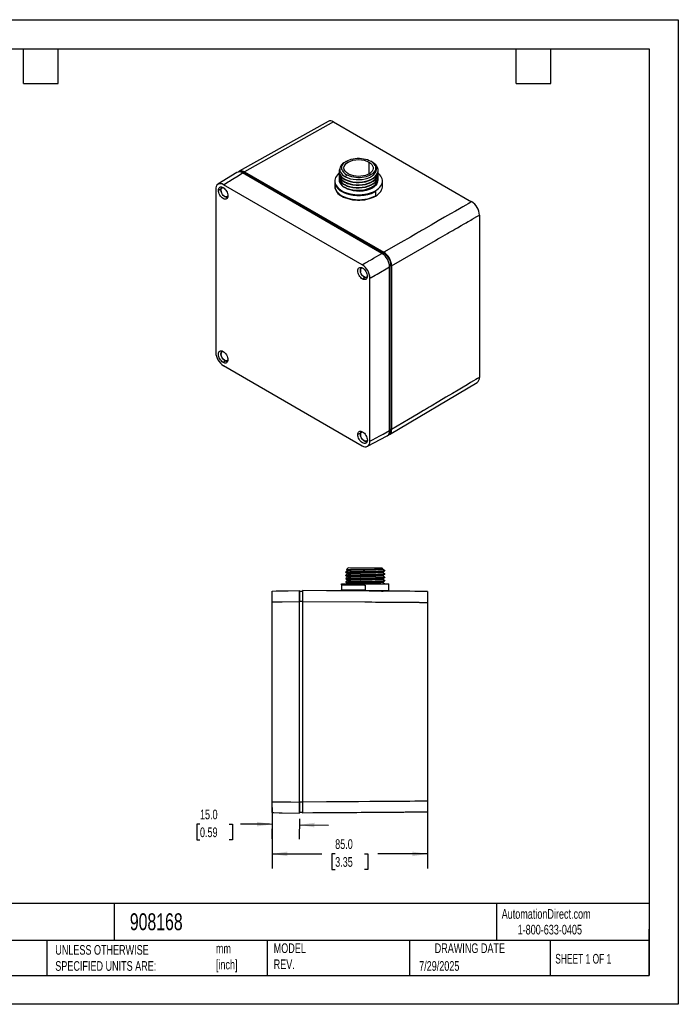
# Model space of a CAD drawing. Header units: millimetres. Extents: x 0 to 699, y 0 to 540.
# Tile 2 of 2: x 338 to 699, y 0 to 540. Entities that reach past the tile are written whole.
import ezdxf

# ---------------------------------------------------------------- set-up
doc = ezdxf.new("R2010")
doc.units = ezdxf.units.MM
doc.header["$LTSCALE"] = 2.5
doc.linetypes.add('CENTERX2', pattern=[20.32, 12.7, -2.54, 2.54, -2.54])
doc.layers.add('DIMENSIONS', color=140, linetype='Continuous', lineweight=25)
doc.layers.add('TEXT', color=140, linetype='Continuous', lineweight=25)
doc.styles.add('SLDTEXTSTYLE0', font='TXT', dxfattribs={"width": 0.7})
doc.styles.add('SLDTEXTSTYLE1', font='TXT', dxfattribs={"width": 0.65})
doc.dimstyles.new('SLDDIMSTYLE2', dxfattribs={"dimtxt": 5.39502, "dimasz": 8.255, "dimexe": 0, "dimexo": 0.0625, "dimgap": 1.348755, "dimtad": 0, "dimtih": 1, "dimtoh": 1, "dimdec": 1, "dimrnd": 1e-09, "dimzin": 4, "dimdsep": 46, "dimtxsty": 'SLDTEXTSTYLE0', "dimsah": 1, "dimcen": 0.09, "dimadec": 0, "dimazin": 1, "dimtfac": 1, "dimtdec": 1, "dimtofl": 0, "dimtmove": 0, "dimatfit": 3, "dimfxl": 0, "dimfrac": 2, "dimtolj": 1, "dimtzin": 12, "dimarcsym": 0})
doc.dimstyles.new('SLDDIMSTYLE3', dxfattribs={"dimtxt": 5.39502, "dimasz": 8.255, "dimexe": 0, "dimexo": 0.0625, "dimgap": 1.348755, "dimtad": 0, "dimtih": 1, "dimtoh": 1, "dimdec": 1, "dimrnd": 1e-09, "dimzin": 4, "dimdsep": 46, "dimtxsty": 'SLDTEXTSTYLE0', "dimsah": 1, "dimcen": 0.09, "dimadec": 0, "dimazin": 1, "dimtfac": 1, "dimtdec": 1, "dimtmove": 0, "dimatfit": 0, "dimfxl": 0, "dimfrac": 2, "dimtolj": 1, "dimtzin": 12, "dimarcsym": 0})

# ---------------------------------------------------------------- blocks, each defined once
blk = doc.blocks.new('_D_3')
at = {"layer": 'DIMENSIONS'}
for p, q in [((436.44, 98.69), (434.63, 98.69)), ((434.63, 98.69), (434.63, 90.12)), ((452.47, 98.69), (454.29, 98.69)), ((454.29, 98.69), (454.29, 90.12)), ((474.45, 98.69), (458.58, 98.69)), ((475.92, 98.66), (474.45, 98.69)), ((475.98, 101.92), (475.78, 90.73)), ((490.98, 101.66), (490.78, 90.47)), ((490.92, 98.4), (506.79, 98.12)), ((434.63, 90.12), (436.44, 90.12)), ((454.29, 90.12), (452.47, 90.12))]:
    blk.add_line(p, q, dxfattribs=at)
for points in [[(475.92, 98.66), (467.69, 100.08), (467.65, 97.54)], [(490.92, 98.4), (499.15, 96.99), (499.2, 99.53)]]:
    blk.add_solid(points, dxfattribs=at)
at = {"layer": 'DIMENSIONS', "char_height": 5.292, "attachment_point": 1, "style": 'SLDTEXTSTYLE0'}
for s, insert in [('15.0', (436.44, 106.72)), ('0.59', (436.44, 96.94))]:
    blk.add_mtext(s, dxfattribs=dict(at, insert=insert))
blk = doc.blocks.new('_D_4')
at = {"layer": 'DIMENSIONS'}
for p, q in [((561.03, 108.15), (561.03, 74.51)), ((476.03, 107.9), (476.03, 74.51)), ((476.03, 82.45), (503.21, 82.45)), ((510.52, 82.45), (508.71, 82.45)), ((508.71, 82.45), (508.71, 73.87)), ((526.55, 82.45), (528.36, 82.45)), ((528.36, 82.45), (528.36, 73.87)), ((561.03, 82.45), (533.86, 82.45)), ((508.71, 73.87), (510.52, 73.87)), ((528.36, 73.87), (526.55, 73.87))]:
    blk.add_line(p, q, dxfattribs=at)
for points in [[(476.03, 82.45), (484.29, 81.18), (484.29, 83.72)], [(561.03, 82.45), (552.78, 83.72), (552.78, 81.18)]]:
    blk.add_solid(points, dxfattribs=at)
at = {"layer": 'DIMENSIONS', "char_height": 5.292, "attachment_point": 1, "style": 'SLDTEXTSTYLE0'}
for s, insert in [('85.0', (510.52, 90.48)), ('3.35', (510.52, 80.69))]:
    blk.add_mtext(s, dxfattribs=dict(at, insert=insert))

msp = doc.modelspace()

# ---------------------------------------------------------------- linework, layer by layer
at = {"color": 7, "linetype": 'Continuous'}
for p, q in [((0.01, 539.76), (698.51, 539.76)), ((698.51, 539.76), (698.51, 0.01)), ((698.51, 0.01), (0.01, 0.01))]:
    msp.add_line(p, q, dxfattribs=at)
for p, q in [((506.63, 483.99), (457.84, 456.65)), ((509.61, 483.69), (460.82, 456.34)), ((509.61, 483.69), (585.28, 440)), ((516.61, 462.15), (515.9, 461.74)), ((516.76, 462.24), (516.65, 462.17)), ((529.01, 461.67), (529.01, 455.19)), ((530.31, 462.01), (530.07, 462.16)), ((530.9, 461.66), (530.66, 461.78)), ((531.05, 461.58), (530.99, 461.61)), ((456.71, 455.99), (446.28, 449.54)), ((536.13, 411.64), (459.76, 455.72)), ((460.82, 455.93), (460.11, 455.52)), ((460.82, 456.34), (537.19, 412.25)), ((460.82, 455.93), (537.19, 411.84)), ((512.69, 453.53), (512.69, 453.35)), ((512.7, 455.02), (512.7, 454.83)), ((512.71, 456.51), (512.71, 456.32)), ((516.81, 454.72), (516.16, 453.6)), ((534.03, 453.96), (534.03, 454.14)), ((534.04, 455.44), (534.04, 455.63)), ((534.05, 456.93), (534.05, 457.12)), ((525.35, 405.4), (449.32, 449.29)), ((510.31, 450.91), (510.3, 448.63)), ((510.31, 451.32), (510.31, 450.86)), ((512.68, 452.05), (512.68, 451.86)), ((515.82, 449.36), (515.82, 449.18)), ((515.83, 450.85), (515.83, 450.66)), ((515.84, 452.34), (515.84, 452.15)), ((534.02, 452.47), (534.02, 452.65)), ((536.37, 448.36), (536.37, 451.32)), ((445.1, 446.85), (445.1, 357.42)), ((448.01, 447.03), (446.54, 446.21)), ((450.12, 442.78), (449.97, 442.85)), ((514.13, 445.56), (514.13, 446)), ((514.13, 443.04), (514.13, 443.31)), ((515.81, 447.87), (515.81, 447.69)), ((532.53, 443.22), (532.55, 443.23)), ((532.56, 445.49), (532.55, 443.23)), ((589.51, 432.67), (589.51, 343.65)), ((531.56, 409), (536.13, 411.64)), ((537.19, 411.84), (536.45, 411.41)), ((525.35, 405.4), (526.83, 406.27)), ((526.83, 406.27), (527.83, 406.85)), ((541.08, 405.11), (540.34, 404.68)), ((541.08, 405.11), (541.08, 315.29)), ((541.43, 404.9), (541.43, 315.08)), ((540.37, 314.47), (540.37, 404.29)), ((526.97, 398.46), (525.52, 397.59)), ((526.49, 398.7), (526.34, 398.76)), ((529.58, 308.65), (529.58, 398.08)), ((450.6, 352.73), (449.15, 351.86)), ((450.12, 352.96), (449.97, 353.03)), ((449.32, 350.1), (525.35, 306.21)), ((540.21, 312.35), (588.29, 340.92)), ((524.38, 313.13), (522.9, 312.31)), ((541.08, 315.29), (540.37, 314.88)), ((526.49, 308.88), (526.34, 308.94)), ((528.28, 305.89), (539.07, 311.69)), ((517.72, 239.27), (516.79, 238.36)), ((516.82, 238.35), (516.79, 238.36)), ((517.53, 237.93), (517.52, 237.71)), ((535.02, 239.14), (517.72, 239.27)), ((536.33, 239.13), (535.02, 239.14)), ((536.33, 239.13), (536.67, 238.79)), ((536.49, 238.68), (536.65, 238.77)), ((536.51, 238.47), (536.51, 238.69)), ((537.64, 237.81), (537.55, 237.84)), ((537.64, 237.81), (537.68, 237.76)), ((537.66, 237.76), (537.68, 237.76)), ((537.68, 237.76), (537.68, 237.56)), ((516.31, 233.4), (516.31, 233.18)), ((516.35, 233.16), (516.31, 233.18)), ((516.33, 235.22), (516.33, 234.99)), ((516.36, 234.98), (516.33, 234.99)), ((516.34, 237.03), (516.34, 236.81)), ((516.37, 236.79), (516.34, 236.81)), ((517.49, 232.49), (517.48, 232.27)), ((517.5, 234.3), (517.5, 234.08)), ((517.51, 236.12), (517.51, 235.9)), ((536.47, 233.03), (536.47, 233.25)), ((536.48, 234.84), (536.48, 235.06)), ((536.5, 236.65), (536.5, 236.88)), ((537.64, 232.34), (537.6, 232.35)), ((537.66, 234.15), (537.62, 234.17)), ((537.67, 235.97), (537.63, 235.98)), ((537.64, 232.34), (537.64, 232.11)), ((537.66, 234.15), (537.65, 233.93)), ((537.67, 235.97), (537.67, 235.74)), ((479.51, 226.63), (484.69, 226.73)), ((484.69, 226.73), (491.03, 226.84)), ((492.53, 226.84), (492.53, 220.84)), ((513.93, 229.95), (513.91, 227.19)), ((526.92, 227.09), (513.91, 227.19)), ((513.93, 229.95), (513.93, 230.48)), ((513.93, 230.48), (539.99, 230.48)), ((513.93, 226.86), (513.93, 227.19)), ((513.93, 226.86), (539.99, 226.86)), ((516.3, 231.59), (516.3, 231.36)), ((516.33, 231.35), (516.3, 231.36)), ((517.46, 226.84), (517.15, 226.66)), ((517.47, 230.67), (517.47, 230.44)), ((526.54, 229.85), (526.96, 229.85)), ((526.92, 227.09), (526.95, 227.09)), ((526.96, 229.85), (526.95, 227.09)), ((536.46, 231.21), (536.46, 231.43)), ((537.63, 230.53), (537.59, 230.54)), ((537.6, 226.86), (537.6, 226.67)), ((537.63, 230.53), (537.63, 230.48)), ((539.99, 226.86), (539.99, 230.48)), ((476.03, 226.57), (478.11, 226.61)), ((476.03, 220.6), (476.03, 226.57)), ((478.11, 226.61), (479.51, 226.63)), ((492.53, 226.34), (491.03, 226.34)), ((491.03, 226.34), (491.03, 220.84)), ((535.95, 226.52), (536.1, 226.53)), ((537.33, 226.51), (537.59, 226.66)), ((476.03, 111.07), (476.03, 220.6)), ((492.53, 220.84), (491.03, 220.84)), ((491.03, 110.84), (491.03, 220.84)), ((492.53, 220.84), (492.53, 110.84)), ((561.03, 220.35), (561.03, 111.33)), ((476.03, 105.1), (476.03, 111.07)), ((492.53, 110.84), (491.03, 110.84)), ((491.03, 110.84), (491.03, 105.34)), ((492.53, 110.84), (492.53, 104.84)), ((491.03, 105.34), (492.53, 105.34))]:
    msp.add_line(p, q)
at = {"flags": 128}
for points in [[(515.91, 461.74), (515.32, 461.38), (514.61, 460.82), (514.02, 460.22), (513.56, 459.59), (513.24, 458.93), (513.06, 458.25), (513.02, 457.57), (513.13, 456.89), (513.38, 456.23)], [(514.37, 457.2), (514.16, 457.85), (514.09, 458.51), (514.16, 459.17), (514.37, 459.82), (514.72, 460.44), (515.21, 461.04), (515.82, 461.6), (516.55, 462.11), (517.38, 462.56), (518.3, 462.96), (519.3, 463.28), (520.37, 463.53), (521.48, 463.7), (522.62, 463.79), (523.78, 463.8), (524.92, 463.72), (526.05, 463.57), (527.13, 463.34), (528.16, 463.03), (529.11, 462.65), (529.97, 462.21)], [(517.68, 455.22), (516.68, 455.92), (515.94, 456.72), (515.48, 457.58), (515.33, 458.48), (515.48, 459.37), (515.94, 460.23), (516.68, 461.02), (517.68, 461.71), (518.89, 462.28), (520.28, 462.7), (521.78, 462.95), (523.35, 463.04), (524.91, 462.94), (526.41, 462.67), (527.8, 462.24), (529.01, 461.67)], [(516.16, 453.6), (517.44, 453.02), (518.88, 452.56), (520.42, 452.25), (522.03, 452.08), (523.67, 452.07), (525.3, 452.2), (526.86, 452.49), (528.32, 452.92), (529.65, 453.47), (530.8, 454.14), (531.74, 454.91), (532.47, 455.75), (532.94, 456.65), (533.17, 457.58), (533.13, 458.52), (532.84, 459.44)], [(532.41, 459.74), (532.63, 459.09), (532.7, 458.43), (532.63, 457.77), (532.41, 457.12), (532.06, 456.49), (531.58, 455.9), (530.97, 455.34), (530.24, 454.83), (529.41, 454.37), (528.48, 453.98), (527.48, 453.66), (526.41, 453.41), (525.3, 453.24), (524.16, 453.15), (523.01, 453.14), (521.86, 453.21), (520.74, 453.37), (519.65, 453.6), (518.63, 453.91), (517.68, 454.28), (516.81, 454.72)], [(529.01, 461.67), (529.89, 461.07), (530.57, 460.4), (531.05, 459.68), (531.31, 458.92), (531.35, 458.14), (531.16, 457.38), (530.74, 456.64), (530.12, 455.96), (529.3, 455.34), (528.32, 454.82), (527.19, 454.4), (525.96, 454.09), (524.65, 453.9), (523.3, 453.85), (521.96, 453.92), (520.65, 454.13), (519.42, 454.45), (518.3, 454.89), (517.68, 455.22)], [(531.4, 461.36), (531.2, 461.48), (530.9, 461.66), (530.9, 461.66)], [(449.32, 449.29), (450.27, 449.86), (450.89, 450.24), (451.8, 450.8), (452.54, 451.26), (453.35, 451.76), (454.29, 452.34), (455.13, 452.86), (457.37, 454.24), (459.76, 455.72)], [(512.74, 455.68), (512.42, 455.41), (511.73, 454.73), (511.18, 454.01), (510.76, 453.26), (510.47, 452.49), (510.33, 451.71), (510.33, 450.92), (510.47, 450.14), (510.76, 449.37), (511.18, 448.62), (511.73, 447.9), (512.42, 447.22), (513.22, 446.58), (514.13, 446)], [(512.74, 454.83), (512.74, 454.31), (513.03, 453.37)], [(512.75, 456.32), (512.75, 455.8), (513.04, 454.86)], [(514.13, 446), (515.14, 445.47), (516.25, 445.01), (517.43, 444.61), (518.67, 444.29), (519.97, 444.05), (521.31, 443.89), (522.66, 443.8), (524.03, 443.8), (525.38, 443.89), (526.72, 444.05), (528.01, 444.29), (529.26, 444.61), (530.44, 445.01), (531.54, 445.47), (532.56, 446), (533.47, 446.58), (534.27, 447.22), (534.95, 447.9), (535.51, 448.62), (535.93, 449.37), (536.21, 450.14), (536.36, 450.92), (536.36, 451.71), (536.21, 452.49), (535.93, 453.26), (535.51, 454.01), (534.95, 454.73), (534.27, 455.41), (534.03, 455.62)], [(515.82, 449.36), (517.14, 448.75), (518.63, 448.27), (520.24, 447.94), (521.93, 447.75), (523.67, 447.73), (525.39, 447.87), (527.06, 448.17), (528.63, 448.62), (530.07, 449.22), (531.32, 449.93), (532.37, 450.76), (533.18, 451.68), (533.73, 452.65), (534, 453.67), (533.99, 454.71), (533.97, 454.81)], [(515.82, 449.18), (517.14, 448.57), (518.63, 448.09), (520.24, 447.75), (521.93, 447.57), (523.67, 447.55), (525.39, 447.69), (527.06, 447.99), (528.63, 448.44), (530.07, 449.03), (531.32, 449.75), (532.37, 450.57), (533.18, 451.49), (533.73, 452.47), (534, 453.49), (534, 453.96)], [(515.83, 450.85), (517.15, 450.24), (518.64, 449.76), (520.25, 449.42), (521.94, 449.24), (523.68, 449.22), (525.4, 449.36), (527.07, 449.66), (528.64, 450.11), (530.08, 450.7), (531.33, 451.42), (532.38, 452.25), (533.19, 453.16), (533.74, 454.14), (534.01, 455.16), (534, 456.19), (533.97, 456.3)], [(515.83, 450.66), (517.15, 450.05), (518.64, 449.57), (520.25, 449.24), (521.94, 449.06), (523.67, 449.03), (525.4, 449.17), (527.07, 449.47), (528.64, 449.92), (530.08, 450.52), (531.33, 451.23), (532.38, 452.06), (533.19, 452.98), (533.73, 453.95), (534.01, 454.97), (534.01, 455.44)], [(515.84, 452.34), (517.16, 451.73), (518.65, 451.25), (520.26, 450.91), (521.95, 450.73), (523.68, 450.71), (525.41, 450.85), (527.08, 451.15), (528.65, 451.6), (530.09, 452.19), (531.34, 452.91), (532.39, 453.73), (533.2, 454.65), (533.75, 455.63), (534.02, 456.65), (534.01, 457.68), (533.73, 458.7)], [(515.84, 452.15), (517.16, 451.54), (518.65, 451.06), (520.26, 450.72), (521.95, 450.54), (523.68, 450.52), (525.41, 450.66), (527.08, 450.96), (528.65, 451.41), (530.08, 452), (531.34, 452.72), (532.39, 453.55), (533.2, 454.46), (533.74, 455.44), (534.02, 456.46), (534.02, 456.93)], [(446.54, 446.21), (446.59, 446.77), (446.74, 447.25), (446.98, 447.64), (447.3, 447.91), (447.7, 448.05), (448.15, 448.07), (448.64, 447.96), (449.15, 447.72), (449.66, 447.37), (450.15, 446.91), (450.61, 446.37), (451, 445.77), (451.33, 445.12), (451.57, 444.46), (451.72, 443.81), (451.77, 443.19)], [(512.68, 451.86), (512.76, 451.13), (513.01, 450.4)], [(512.73, 453.35), (512.73, 452.83), (513.02, 451.88)], [(514.13, 443.04), (515.14, 442.51), (516.25, 442.05), (517.43, 441.66), (518.67, 441.34), (519.97, 441.09), (521.31, 440.93), (522.66, 440.85), (524.03, 440.85), (525.38, 440.93), (526.72, 441.09), (528.01, 441.34), (529.26, 441.66), (530.44, 442.05), (531.54, 442.51), (532.56, 443.04), (533.47, 443.63), (534.27, 444.26), (534.95, 444.95), (535.51, 445.66), (535.93, 446.41), (536.21, 447.18), (536.36, 447.97), (536.37, 448.36)], [(515.81, 447.87), (517.13, 447.26), (518.62, 446.78), (520.23, 446.45), (521.92, 446.27), (523.66, 446.25), (525.38, 446.39), (527.05, 446.68), (528.62, 447.14), (530.06, 447.73), (531.31, 448.45), (532.36, 449.27), (533.17, 450.19), (533.72, 451.17), (533.99, 452.19), (533.99, 453.22), (533.96, 453.32)], [(515.81, 447.69), (517.13, 447.08), (518.62, 446.6), (520.23, 446.26), (521.92, 446.08), (523.66, 446.06), (525.38, 446.2), (527.05, 446.5), (528.62, 446.95), (530.06, 447.54), (531.31, 448.26), (532.36, 449.09), (533.17, 450), (533.72, 450.98), (533.99, 452), (533.99, 452.47)], [(533.7, 450.95), (533.69, 450.88), (533.34, 449.86), (532.69, 448.89), (531.75, 448.01), (530.56, 447.23), (529.15, 446.59), (527.56, 446.1), (525.85, 445.79), (524.07, 445.66), (522.27, 445.72), (520.53, 445.98), (518.89, 446.42), (517.95, 446.82)], [(451.77, 443.19), (451.72, 442.63), (451.57, 442.15), (451.33, 441.77), (451, 441.5), (450.61, 441.35), (450.15, 441.33), (449.66, 441.44), (449.15, 441.68), (448.64, 442.03), (448.15, 442.49), (447.7, 443.03), (447.3, 443.63), (446.98, 444.28), (446.74, 444.94), (446.59, 445.59), (446.54, 446.21)], [(449.97, 442.85), (449.2, 443.47), (448.77, 444), (448.41, 444.6), (448.07, 445.49), (447.96, 446.33), (448.11, 447.14), (448.55, 447.64), (449.1, 447.75)], [(449.32, 443.35), (449.71, 443.01), (450.15, 442.73)], [(451.77, 443.14), (451.39, 442.71), (450.75, 442.58), (449.97, 442.85)], [(510.77, 446.61), (511.33, 445.69), (512.09, 444.81), (513.04, 444), (514.17, 443.27), (515.45, 442.63), (516.87, 442.09), (518.39, 441.65), (520, 441.34), (521.67, 441.14), (523.36, 441.08), (525.05, 441.14), (526.72, 441.32), (528.32, 441.63), (529.85, 442.05), (531.26, 442.58), (532.53, 443.22)], [(514.13, 445.56), (515.26, 444.98), (516.5, 444.48)], [(585.28, 440), (584.93, 439.8), (584.27, 439.43), (583.31, 438.87), (582.04, 438.14), (580.46, 437.23), (578.58, 436.14), (576.39, 434.88), (573.62, 433.28), (570.48, 431.47), (566.97, 429.44), (563.09, 427.2), (558.84, 424.75), (557.83, 424.17), (557.28, 423.85), (556.75, 423.54), (556.22, 423.24), (555.69, 422.93), (555.16, 422.62), (554.63, 422.32), (551.71, 420.63), (546.5, 417.62), (537.19, 412.25)], [(541.43, 404.9), (565.47, 418.78), (566.82, 419.56), (568.17, 420.33), (569.51, 421.11), (570.86, 421.89), (571.99, 422.54), (572.84, 423.03), (573.81, 423.59), (574.92, 424.23), (576.14, 424.94), (577.49, 425.72), (579.5, 426.88), (581.17, 427.84), (582.2, 428.44), (583.05, 428.93), (583.4, 429.13), (583.48, 429.17), (583.5, 429.19), (583.5, 429.19), (583.5, 429.19), (583.5, 429.19), (584.75, 429.91), (585.66, 430.43), (586.25, 430.77), (586.48, 430.9), (586.5, 430.92), (586.51, 430.92), (586.51, 430.92), (586.51, 430.92), (586.51, 430.92), (586.51, 430.92), (586.51, 430.92), (586.51, 430.92), (586.51, 430.92), (586.51, 430.92), (586.51, 430.92), (586.51, 430.92), (586.51, 430.92), (588.12, 431.85), (589.51, 432.67)], [(527.83, 406.85), (528.17, 407.04), (528.42, 407.19), (528.7, 407.35), (528.99, 407.52), (529.85, 408.01), (530.16, 408.19), (530.49, 408.38), (530.8, 408.56), (531.56, 409)], [(525.52, 397.59), (525.01, 397.95), (524.52, 398.4), (524.07, 398.94), (523.67, 399.55), (523.35, 400.19), (523.1, 400.85), (522.96, 401.51), (522.9, 402.13), (522.96, 402.69), (523.1, 403.17), (523.35, 403.55), (523.67, 403.82), (524.07, 403.97), (524.52, 403.98), (525.01, 403.87), (525.52, 403.64)], [(526.34, 398.76), (525.56, 399.39), (525.14, 399.92), (524.78, 400.51), (524.44, 401.4), (524.32, 402.25), (524.48, 403.05), (524.92, 403.55), (525.48, 403.66)], [(525.52, 403.64), (526.03, 403.28), (526.52, 402.83), (526.97, 402.29), (527.37, 401.68), (527.7, 401.04), (527.94, 400.38), (528.09, 399.72), (528.14, 399.1), (528.09, 398.54), (527.94, 398.06), (527.7, 397.68), (527.37, 397.41), (526.97, 397.26), (526.52, 397.25), (526.03, 397.36), (525.52, 397.59)], [(529.58, 398.08), (530.07, 398.36), (530.22, 398.44), (532.36, 399.66), (533.52, 400.34), (540.37, 404.29)], [(525.69, 399.26), (526.08, 398.93), (526.52, 398.65)], [(528.11, 399.02), (527.76, 398.62), (527.12, 398.49), (526.34, 398.76)], [(449.15, 351.86), (448.64, 352.21), (448.15, 352.67), (447.7, 353.21), (447.3, 353.81), (446.98, 354.46), (446.74, 355.12), (446.59, 355.77), (446.54, 356.39), (446.59, 356.95), (446.74, 357.43), (446.98, 357.82), (447.3, 358.09), (447.7, 358.23), (448.15, 358.25), (448.64, 358.14), (449.15, 357.9)], [(449.97, 353.03), (449.2, 353.65), (448.77, 354.18), (448.41, 354.78), (448.07, 355.67), (447.96, 356.51), (448.11, 357.32), (448.55, 357.82), (449.11, 357.93)], [(449.15, 357.9), (449.66, 357.55), (450.15, 357.09), (450.61, 356.55), (451, 355.95), (451.33, 355.3), (451.57, 354.64), (451.72, 353.99), (451.77, 353.37), (451.72, 352.81), (451.57, 352.33), (451.33, 351.95), (451, 351.68), (450.61, 351.53), (450.15, 351.51), (449.66, 351.62), (449.15, 351.86)], [(449.32, 353.53), (449.71, 353.19), (450.15, 352.91)], [(451.74, 353.29), (451.39, 352.89), (450.75, 352.76), (449.97, 353.03)], [(589.51, 343.65), (589.17, 343.44), (588.51, 343.06), (587.55, 342.49), (586.28, 341.73), (584.7, 340.8), (582.82, 339.68), (580.63, 338.37), (577.86, 336.73), (574.72, 334.87), (571.21, 332.78), (567.33, 330.47), (563.08, 327.95), (562.07, 327.35), (561.53, 327.02), (561, 326.71), (560.46, 326.39), (559.93, 326.08), (559.4, 325.76), (558.87, 325.45), (555.95, 323.71), (550.74, 320.61), (541.43, 315.08)], [(522.9, 312.31), (522.96, 312.87), (523.1, 313.35), (523.35, 313.73), (523.67, 314), (524.07, 314.15), (524.52, 314.16), (525.01, 314.05), (525.52, 313.82), (526.03, 313.46), (526.52, 313.01), (526.97, 312.47), (527.37, 311.86), (527.7, 311.22), (527.94, 310.56), (528.09, 309.9), (528.14, 309.28)], [(526.34, 308.94), (525.56, 309.57), (525.14, 310.1), (524.78, 310.69), (524.44, 311.58), (524.32, 312.43), (524.48, 313.23), (524.92, 313.73), (525.47, 313.84)], [(529.58, 308.65), (530.93, 309.39), (534.97, 311.57), (536.86, 312.58), (540.37, 314.47)], [(528.14, 309.28), (528.09, 308.72), (527.94, 308.24), (527.7, 307.86), (527.37, 307.59), (526.97, 307.44), (526.52, 307.43), (526.03, 307.54), (525.52, 307.77), (525.01, 308.13), (524.52, 308.58), (524.07, 309.12), (523.67, 309.73), (523.35, 310.37), (523.1, 311.03), (522.96, 311.69), (522.9, 312.31)], [(525.69, 309.44), (526.08, 309.11), (526.52, 308.83)], [(528.14, 309.24), (527.76, 308.8), (527.12, 308.67), (526.34, 308.94)], [(517.54, 237.72), (516.94, 237.38), (516.34, 237.04)], [(516.38, 237.05), (516.48, 237.08), (516.9, 237.12), (517.59, 237.16), (518.52, 237.2), (519.68, 237.24), (521.04, 237.28), (522.55, 237.32), (524.18, 237.35), (525.88, 237.39), (527.62, 237.42), (529.33, 237.45), (530.99, 237.49), (532.54, 237.52), (533.95, 237.56), (535.17, 237.6), (536.18, 237.64)], [(516.79, 238.36), (516.96, 238.39), (517.39, 238.42), (518.07, 238.44), (518.98, 238.46), (520.1, 238.48), (521.39, 238.5), (522.83, 238.52), (524.37, 238.54), (525.97, 238.56), (527.58, 238.58), (529.18, 238.6), (530.7, 238.62), (532.12, 238.64), (533.4, 238.66), (534.5, 238.68), (535.39, 238.7)], [(516.81, 238.34), (516.95, 238.26), (517.53, 237.92)], [(536.49, 238.68), (536.49, 238.68), (536.11, 238.62), (535.23, 238.56), (533.92, 238.5), (532.23, 238.44), (530.26, 238.39), (528.11, 238.34), (525.91, 238.29), (523.77, 238.24), (521.8, 238.18), (520.11, 238.13), (518.8, 238.07), (517.92, 238.01), (517.54, 237.95), (517.57, 237.93)], [(536.48, 238.47), (536.31, 238.41), (535.61, 238.35), (534.45, 238.29), (532.89, 238.24), (531, 238.18), (528.91, 238.13), (526.71, 238.08), (524.53, 238.03), (522.48, 237.98), (520.68, 237.92), (519.22, 237.87), (518.18, 237.81), (517.62, 237.74), (517.6, 237.72)], [(536.48, 236.87), (537.08, 237.21), (537.68, 237.55)], [(537.56, 237.86), (537.08, 238.14), (536.51, 238.48)], [(537.66, 237.76), (537.65, 237.78), (537.64, 237.81), (537.64, 237.81)], [(517.5, 232.28), (516.9, 231.94), (516.3, 231.6)], [(516.31, 233.18), (516.45, 233.22), (516.87, 233.27), (517.56, 233.31), (518.5, 233.35), (519.66, 233.39), (521.01, 233.42), (522.52, 233.46), (524.15, 233.5), (525.85, 233.53), (527.59, 233.56), (529.31, 233.6), (530.96, 233.63), (532.52, 233.67), (533.92, 233.71), (535.14, 233.74), (536.15, 233.78)], [(517.52, 234.09), (516.92, 233.75), (516.32, 233.41)], [(516.32, 233.17), (516.91, 232.82), (517.49, 232.48)], [(517.53, 235.91), (516.93, 235.57), (516.33, 235.23)], [(516.33, 234.99), (516.47, 235.04), (516.89, 235.08), (517.57, 235.12), (518.51, 235.16), (519.67, 235.2), (521.02, 235.24), (522.53, 235.27), (524.16, 235.31), (525.87, 235.34), (527.6, 235.38), (529.32, 235.41), (530.98, 235.45), (532.53, 235.48), (533.93, 235.52), (535.16, 235.56), (536.16, 235.6)], [(516.33, 234.98), (516.93, 234.63), (517.5, 234.29)], [(516.34, 236.81), (516.48, 236.85), (516.9, 236.9), (517.59, 236.94), (518.52, 236.98), (519.68, 237.02), (521.04, 237.05), (522.55, 237.09), (524.18, 237.12), (525.88, 237.16), (527.62, 237.19), (529.33, 237.23), (530.99, 237.26), (532.54, 237.3), (533.95, 237.33), (535.17, 237.37), (536.18, 237.41)], [(516.34, 236.8), (516.94, 236.45), (517.51, 236.11)], [(516.34, 231.6), (516.44, 231.63), (516.86, 231.68), (517.55, 231.72), (518.48, 231.76), (519.64, 231.8), (521, 231.84), (522.51, 231.87), (524.14, 231.91), (525.84, 231.94), (527.58, 231.98), (529.3, 232.01), (530.95, 232.05), (532.5, 232.08), (533.91, 232.12), (535.13, 232.16), (536.14, 232.2)], [(516.36, 233.42), (516.46, 233.45), (516.87, 233.49), (517.56, 233.54), (518.5, 233.58), (519.66, 233.61), (521.01, 233.65), (522.52, 233.69), (524.15, 233.72), (525.86, 233.76), (527.59, 233.79), (529.31, 233.83), (530.97, 233.86), (532.52, 233.9), (533.92, 233.93), (535.14, 233.97), (536.15, 234.01)], [(516.37, 235.23), (516.47, 235.26), (516.89, 235.31), (517.57, 235.35), (518.51, 235.39), (519.67, 235.43), (521.02, 235.47), (522.54, 235.5), (524.17, 235.54), (525.87, 235.57), (527.6, 235.61), (529.32, 235.64), (530.98, 235.67), (532.53, 235.71), (533.94, 235.75), (535.16, 235.78), (536.16, 235.82)], [(536.45, 233.24), (536.46, 233.24), (536.08, 233.18), (535.22, 233.12), (533.91, 233.06), (532.23, 233), (530.27, 232.95), (528.13, 232.9), (525.92, 232.85), (523.78, 232.8), (521.8, 232.74), (520.11, 232.69), (518.78, 232.63), (517.9, 232.57), (517.51, 232.51), (517.54, 232.49)], [(536.47, 235.05), (536.09, 234.99), (535.22, 234.93), (533.91, 234.87), (532.23, 234.82), (530.26, 234.76), (528.12, 234.71), (525.92, 234.66), (523.77, 234.61), (521.8, 234.56), (520.11, 234.5), (518.79, 234.44), (517.91, 234.38), (517.52, 234.32), (517.55, 234.3)], [(536.48, 236.87), (536.48, 236.87), (536.1, 236.8), (535.23, 236.74), (533.92, 236.68), (532.23, 236.63), (530.26, 236.58), (528.12, 236.53), (525.91, 236.48), (523.77, 236.42), (521.8, 236.37), (520.11, 236.32), (518.79, 236.26), (517.92, 236.2), (517.53, 236.13), (517.56, 236.12)], [(536.46, 233.03), (536.23, 232.96), (535.49, 232.9), (534.29, 232.84), (532.69, 232.79), (530.79, 232.74), (528.68, 232.68), (526.48, 232.63), (524.3, 232.58), (522.27, 232.53), (520.49, 232.47), (519.07, 232.42), (518.07, 232.36), (517.55, 232.29), (517.55, 232.27)], [(536.47, 234.84), (536.26, 234.78), (535.53, 234.72), (534.34, 234.66), (532.76, 234.61), (530.86, 234.55), (528.76, 234.5), (526.55, 234.45), (524.38, 234.4), (522.34, 234.34), (520.56, 234.29), (519.12, 234.23), (518.11, 234.17), (517.57, 234.11), (517.56, 234.09)], [(536.48, 236.66), (536.28, 236.6), (535.57, 236.54), (534.4, 236.48), (532.82, 236.42), (530.93, 236.37), (528.83, 236.32), (526.63, 236.26), (524.45, 236.21), (522.41, 236.16), (520.62, 236.11), (519.17, 236.05), (518.14, 235.99), (517.59, 235.93), (517.58, 235.9)], [(536.44, 231.42), (537.04, 231.76), (537.64, 232.1)], [(536.45, 233.24), (537.05, 233.58), (537.65, 233.92)], [(536.46, 235.05), (537.06, 235.39), (537.66, 235.73)], [(537.64, 232.35), (537.04, 232.7), (536.47, 233.04)], [(537.65, 234.16), (537.06, 234.51), (536.48, 234.85)], [(537.66, 235.98), (537.07, 236.33), (536.5, 236.67)], [(491.03, 220.84), (491.03, 222.07), (491.03, 223.21), (491.03, 224.22), (491.03, 225.08), (491.03, 225.78), (491.03, 226.34), (491.03, 226.7), (491.03, 226.84)], [(561.03, 226.34), (560.54, 226.34), (559.61, 226.35), (558.24, 226.36), (556.43, 226.37), (554.18, 226.39), (551.5, 226.41), (548.38, 226.43), (544.44, 226.46), (539.97, 226.49), (534.96, 226.53), (529.43, 226.57), (523.37, 226.61), (521.94, 226.62), (521.16, 226.63), (520.41, 226.63), (519.65, 226.64), (518.89, 226.64), (518.14, 226.65), (517.38, 226.65), (513.22, 226.69), (505.8, 226.74), (492.53, 226.84)], [(513.93, 229.95), (514.01, 229.94), (514.28, 229.94)], [(514.28, 229.94), (514.93, 229.94), (515.91, 229.93), (517.18, 229.92), (518.71, 229.91), (520.46, 229.9), (522.39, 229.88), (524.43, 229.87), (526.54, 229.85)], [(516.3, 231.36), (516.44, 231.41), (516.86, 231.45), (517.55, 231.49), (518.48, 231.53), (519.64, 231.57), (521, 231.61), (522.51, 231.65), (524.14, 231.68), (525.84, 231.72), (527.58, 231.75), (529.29, 231.78), (530.95, 231.82), (532.5, 231.85), (533.91, 231.89), (535.13, 231.93), (536.14, 231.97)], [(516.3, 231.35), (516.9, 231), (517.47, 230.67)], [(517.52, 226.85), (517.47, 226.84), (517.48, 226.83)], [(536.44, 231.43), (536.08, 231.36), (535.22, 231.3), (533.91, 231.24), (532.23, 231.19), (530.27, 231.14), (528.13, 231.08), (525.93, 231.03), (523.78, 230.98), (521.81, 230.93), (520.11, 230.87), (518.78, 230.82), (517.89, 230.76), (517.49, 230.69), (517.52, 230.67)], [(536.46, 231.21), (536.46, 231.21), (536.2, 231.15), (535.45, 231.09), (534.23, 231.03), (532.63, 230.97), (530.72, 230.92), (528.6, 230.87), (526.4, 230.82), (524.23, 230.76), (522.2, 230.71), (520.43, 230.66), (519.02, 230.6), (518.03, 230.54), (517.53, 230.48)], [(537.63, 230.54), (537.03, 230.88), (536.46, 231.22)], [(561.03, 226.34), (561.03, 226.21), (561.03, 225.8), (561.03, 225.1), (561.03, 224.14), (561.03, 222.93), (561.03, 221.63), (561.03, 220.35)], [(476.03, 220.6), (476.72, 220.6), (476.92, 220.6), (479.9, 220.64), (481.52, 220.67), (491.03, 220.84)], [(492.53, 220.84), (526.78, 220.59), (528.7, 220.57), (530.62, 220.56), (532.54, 220.54), (534.46, 220.53), (536.07, 220.52), (537.28, 220.51), (538.67, 220.5), (540.24, 220.49), (541.98, 220.47), (543.91, 220.46), (546.77, 220.44), (549.15, 220.42), (550.62, 220.41), (551.82, 220.4), (552.32, 220.4), (552.44, 220.4), (552.46, 220.4), (552.47, 220.4), (552.47, 220.4), (552.47, 220.4), (554.24, 220.38), (555.55, 220.37), (556.39, 220.37), (556.71, 220.36), (556.74, 220.36), (556.75, 220.36), (556.75, 220.36), (556.75, 220.36), (556.75, 220.36), (556.75, 220.36), (556.75, 220.36), (556.75, 220.36), (556.75, 220.36), (556.75, 220.36), (556.75, 220.36), (556.75, 220.36), (556.75, 220.36), (559.04, 220.35), (561.03, 220.35)], [(476.03, 111.07), (477.91, 111.06), (483.53, 110.97), (486.16, 110.92), (491.03, 110.84)], [(491.03, 104.84), (491.03, 104.96), (491.03, 105.33), (491.03, 105.88), (491.03, 106.59), (491.03, 107.43), (491.03, 108.44), (491.03, 109.59), (491.03, 110.84)], [(561.03, 111.33), (560.54, 111.33), (559.61, 111.32), (558.24, 111.31), (556.43, 111.3), (554.18, 111.28), (551.5, 111.26), (548.38, 111.24), (544.44, 111.21), (539.97, 111.18), (534.96, 111.15), (529.43, 111.11), (523.37, 111.06), (521.94, 111.05), (521.16, 111.04), (520.41, 111.04), (519.65, 111.03), (518.89, 111.03), (518.14, 111.02), (517.38, 111.02), (513.22, 110.99), (505.8, 110.93), (492.53, 110.84)], [(561.03, 111.33), (561.03, 110.11), (561.03, 108.86), (561.03, 107.69), (561.03, 106.7), (561.03, 105.93), (561.03, 105.48), (561.03, 105.34)], [(476.03, 105.1), (476.72, 105.09), (476.92, 105.08), (479.9, 105.03), (481.52, 105), (491.03, 104.84)], [(561.03, 105.34), (559.82, 105.33), (558.76, 105.32), (557.83, 105.31), (557.06, 105.31), (556.54, 105.3), (555.93, 105.3), (555.02, 105.29), (553.92, 105.28), (552.58, 105.27), (552.07, 105.27), (551.53, 105.27), (550.9, 105.26), (550.16, 105.26), (549.54, 105.25), (548.86, 105.25), (548.13, 105.24), (547.34, 105.24), (546.49, 105.23), (545.58, 105.22), (544.62, 105.22), (543.75, 105.21), (540.18, 105.18), (535.65, 105.15), (530.61, 105.11), (529.42, 105.11), (528.19, 105.1), (526.94, 105.09), (526.37, 105.08), (525.86, 105.08), (525.31, 105.08), (524.73, 105.07), (522.36, 105.05), (519.51, 105.03), (516.19, 105.01), (512.4, 104.98), (508.14, 104.95), (503.41, 104.92), (498.21, 104.88), (492.53, 104.84)]]:
    msp.add_lwpolyline(points, dxfattribs=at)
for centre, radius, start, end in [((507.92, 481.56), 2.72, 51.5579, 117.7801), ((527.36, 457.19), 5.66, 26.7497, 62.5164), ((527.43, 456.64), 6.09, 27.3677, 61.793), ((526.11, 453.29), 9.64, 56.757, 60.0296), ((527.96, 455.99), 6.37, 25.124, 57.332), ((458.06, 453.52), 2.78, 52.4143, 118.7585), ((459.18, 453.6), 2.85, 54.8203, 108.9596), ((515.5, 453.41), 2.82, 164.4252, 208.3843), ((515.82, 456.48), 3.13, 152.6156, 207.3288), ((515.51, 454.9), 2.82, 164.425, 208.3843), ((518.57, 456.49), 6.27, 207.8836, 244.0555), ((518.58, 457.97), 6.27, 207.8835, 244.0555), ((518.58, 457.79), 6.27, 207.8768, 244.0465), ((518.89, 459.28), 6.3, 208.9925, 244.3024), ((519.42, 459.74), 5.66, 206.7497, 242.5164), ((447.68, 447.25), 2.62, 51.2595, 188.7535), ((514.06, 448.42), 3.76, 176.8861, 208.9155), ((516.77, 448.96), 6.48, 185.3293, 245.9908), ((514.07, 450.68), 3.76, 176.8861, 208.9157), ((517.88, 452.71), 8.07, 208.4237, 242.293), ((515.49, 451.92), 2.82, 164.4247, 208.3842), ((518.56, 453.51), 6.27, 207.873, 244.0415), ((518.55, 453.33), 6.27, 207.8768, 244.0466), ((518.56, 455), 6.27, 207.8836, 244.0555), ((518.56, 454.82), 6.27, 207.8753, 244.0447), ((518.57, 456.3), 6.27, 207.8766, 244.0464), ((451.06, 446.42), 3.13, 149.8424, 195.2166), ((451.41, 444.82), 2.44, 236.2285, 274.8966), ((523.36, 464), 20.69, 250.6369, 295.4821), ((526.36, 456.38), 12.54, 298.0841, 299.6276), ((580.37, 432.28), 9.15, 2.4269, 57.5942), ((531.15, 403.86), 9.23, 2.6513, 57.3487), ((532.67, 404.74), 8.42, 2.4764, 57.5236), ((520.37, 397.64), 9.22, 2.7281, 57.2706), ((527.43, 402.33), 3.12, 149.9333, 195.2369), ((527.78, 400.74), 2.45, 236.2749, 275.1371), ((454.3, 357.85), 9.22, 182.7274, 237.2734), ((451.06, 356.6), 3.12, 149.9333, 195.2369), ((451.41, 355), 2.45, 236.2749, 275.1371), ((586.77, 343.28), 2.77, 302.8572, 7.672), ((527.43, 312.52), 3.13, 149.8424, 195.2166), ((537.65, 314.06), 2.75, 301.117, 8.5947), ((538.32, 315), 2.77, 310.3986, 5.9772), ((526.99, 308.25), 2.62, 231.2596, 8.7535), ((527.78, 310.91), 2.44, 236.2285, 274.8966), ((535.61, 244.76), 6.06, 267.9294, 280.0532), ((536.13, 247.05), 9.41, 270.295, 279.3632), ((536.35, 243.52), 6.11, 268.3558, 282.5772), ((536.31, 238.3), 6.11, 268.3557, 282.5779), ((536.31, 238.04), 6.07, 268.3497, 282.6521), ((536.33, 240.12), 6.11, 268.3558, 282.5777), ((536.32, 239.85), 6.07, 268.3497, 282.6524), ((536.34, 241.93), 6.11, 268.3558, 282.5774), ((536.34, 241.67), 6.08, 268.35, 282.6483), ((523.58, 562.93), 336.41, 270.9753, 272.1332), ((535.7, 241.54), 14.79, 271.5236, 276.9556), ((536.19, 233.93), 7.41, 269.2372, 280.5672)]:
    msp.add_arc(centre, radius, start, end)
for centre, ratio, start_param, end_param in [((460.82, 451.44), 0.577351, 5.497895, 6.469457), ((537.19, 407.35), 0.577412, 3.927099, 5.497842), ((537.19, 317.53), 0.577351, 2.976796, 3.927045)]:
    msp.add_ellipse(centre, major_axis=(-3, 5.2), ratio=ratio, start_param=start_param, end_param=end_param)
at = {"layer": 'TEXT'}
for p, q in [((15.87, 523.87), (682.62, 523.87)), ((339.72, 504.82), (339.72, 523.87)), ((358.77, 504.82), (358.77, 523.87)), ((609.6, 504.82), (609.6, 523.87)), ((628.65, 504.82), (628.65, 523.87)), ((682.62, 523.87), (682.62, 15.87)), ((339.72, 504.82), (358.77, 504.82)), ((609.6, 504.82), (628.65, 504.82)), ((682.62, 55.32), (15.87, 55.32)), ((389.4, 55.32), (389.4, 34.92)), ((598.94, 55.32), (598.94, 34.92)), ((682.62, 15.87), (682.62, 41.27)), ((682.62, 34.92), (15.87, 34.92)), ((352.49, 34.92), (352.49, 15.87)), ((473.25, 34.92), (473.25, 15.87)), ((551.16, 34.92), (551.16, 15.87)), ((628.37, 34.92), (628.37, 15.87)), ((15.87, 15.87), (682.62, 15.87))]:
    msp.add_line(p, q, dxfattribs=at)

# ---------------------------------------------------------------- texts
at = {"layer": 'TEXT', "linetype": 'CENTERX2', "lineweight": 18}
for s, insert, char_height, attachment_point, style in [('908168', (398.02, 49.89), 9.26, 1, 'SLDTEXTSTYLE0'), ('AutomationDirect.com', (601.74, 52.19), 5.2917, 1, 'SLDTEXTSTYLE0'), ('1-800-633-0405', (610.48, 43.59), 5.2917, 1, 'SLDTEXTSTYLE0'), ('UNLESS OTHERWISE ^JSPECIFIED UNITS ARE:', (357.17, 32.49), 5.2917, 1, 'SLDTEXTSTYLE0'), ('MODEL ^JREV.', (476.83, 33.41), 5.2917, 1, 'SLDTEXTSTYLE0'), ('DRAWING DATE', (584.31, 33.41), 5.2917, 2, 'SLDTEXTSTYLE0'), ('mm^J[inch]', (445.16, 33.25), 5.292, 1, 'SLDTEXTSTYLE0'), ('SHEET 1 OF 1', (631.1, 27.63), 5.2917, 1, 'SLDTEXTSTYLE1'), ('7/29/2025', (556.53, 23.66), 5.292, 1, 'SLDTEXTSTYLE0')]:
    msp.add_mtext(s, dxfattribs=dict(at, insert=insert, char_height=char_height, attachment_point=attachment_point, style=style))

# ---------------------------------------------------------------- dimensions: what is measured, and where the dimension line sits
at = {"layer": 'DIMENSIONS'}
dim = msp.add_linear_dim(base=(561.03, 82.45), p1=(476.03, 111.07), p2=(561.03, 111.33), dimstyle='SLDDIMSTYLE2', dxfattribs=at)
dim.commit()
dim.dimension.update_dxf_attribs({"geometry": '_D_4', "text_midpoint": (518.53, 82.45), "dimtype": 160})
dim = msp.add_linear_dim(base=(475.92, 98.66), p1=(491.03, 104.84), p2=(476.03, 105.1), angle=358.999, dimstyle='SLDDIMSTYLE3', dxfattribs=at)
dim.commit()
dim.dimension.update_dxf_attribs({"geometry": '_D_3', "text_midpoint": (474.45, 98.69), "dimtype": 160})

doc.saveas('drawing.dxf')
